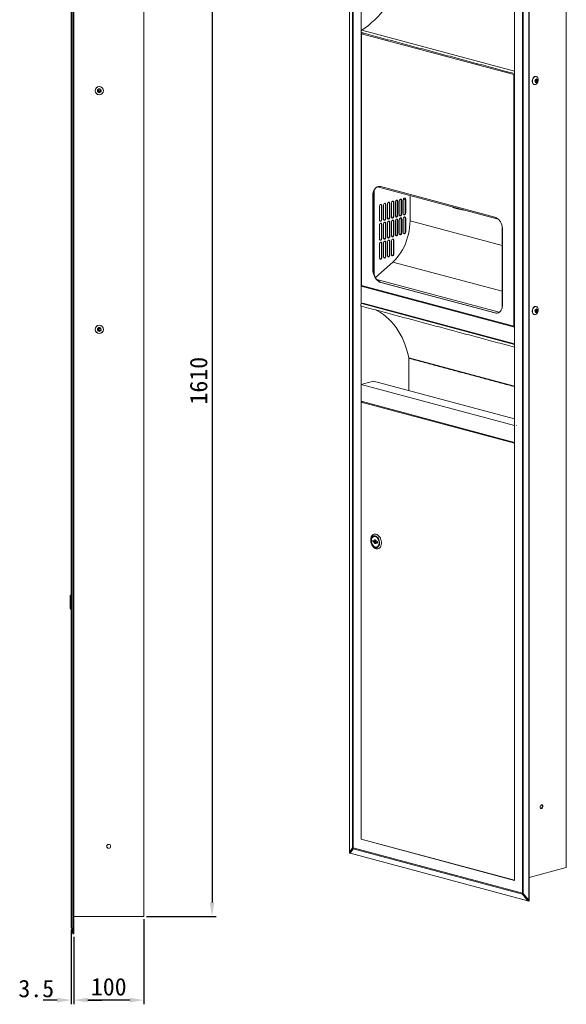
# Model space of a CAD drawing. Extents: x 11528 to 12989, y 4978 to 7132.
# Tile 2 of 3: x 12209 to 12989, y 4978 to 6383. Entities that reach past the tile are written whole.
import ezdxf

# ---------------------------------------------------------------- set-up
doc = ezdxf.new("R2010")
doc.units = 0
doc.header["$LTSCALE"] = 10
doc.header["$MEASUREMENT"] = 0
doc.header["$PDSIZE"] = -1
doc.layers.get('0').update_dxf_attribs({"linetype": 'CONTINUOUS'})
doc.layers.get('DEFPOINTS').update_dxf_attribs({"linetype": 'CONTINUOUS'})
doc.layers.add('DIM', color=4, linetype='CONTINUOUS')
doc.styles.get("Standard").update_dxf_attribs({"font": 'MingLiU.ttf', "height": 25})
doc.dimstyles.get("Standard").update_dxf_attribs({"dimscale": 0.5, "dimtxt": 3, "dimasz": 3, "dimexe": 1, "dimexo": 1, "dimgap": 1, "dimtad": 1, "dimdec": 0, "dimzin": 0, "dimdsep": 46, "dimtxsty": 'Standard', "dimcen": 0, "dimadec": 0, "dimazin": 0, "dimtm": 0.1, "dimtfac": 0.5, "dimtofl": 0, "dimtmove": 0, "dimatfit": 3, "dimfxl": 0, "dimtolj": 1, "dimtzin": 0, "dimarcsym": 0})

# ---------------------------------------------------------------- blocks, each defined once
blk = doc.blocks.new('*D137')
at = {"layer": 'DEFPOINTS', "color": 0}
for p in [(12386.1, 5103.1), (12286.1, 5078.1), (12286.1, 4983.6)]:
    blk.add_point(p, dxfattribs=at)
at = {"layer": 'DIM', "color": 0, "lineweight": -2}
for p, q in [((12386.1, 5099.1), (12386.1, 4977.6)), ((12286.1, 5074.1), (12286.1, 4977.6)), ((12366.1, 4983.6), (12306.1, 4983.6))]:
    blk.add_line(p, q, dxfattribs=at)
at = {"layer": 'DIM', "color": 0}
for points in [[(12306.1, 4986.9), (12306.1, 4980.3), (12286.1, 4983.6)], [(12366.1, 4986.9), (12366.1, 4980.3), (12386.1, 4983.6)]]:
    blk.add_solid(points, dxfattribs=at)
at = {"layer": 'DIM', "color": 0, "insert": (12336.1, 5002.5), "char_height": 25, "attachment_point": 5}
blk.add_mtext('\\A1;100', dxfattribs=at)
blk = doc.blocks.new('*D138')
at = {"layer": 'DEFPOINTS', "color": 0}
for p in [(12282.6, 5088.2), (12286.1, 5078.1), (12282.6, 4983.6)]:
    blk.add_point(p, dxfattribs=at)
at = {"layer": 'DIM', "color": 0, "lineweight": -2}
for p, q in [((12282.6, 5084.2), (12282.6, 4977.6)), ((12286.1, 5074.1), (12286.1, 4977.6)), ((12262.6, 4983.6), (12242.6, 4983.6)), ((12306.1, 4983.6), (12326.1, 4983.6))]:
    blk.add_line(p, q, dxfattribs=at)
at = {"layer": 'DIM', "color": 0}
for points in [[(12262.6, 4986.9), (12262.6, 4980.3), (12282.6, 4983.6)], [(12306.1, 4986.9), (12306.1, 4980.3), (12286.1, 4983.6)]]:
    blk.add_solid(points, dxfattribs=at)
at = {"layer": 'DIM', "color": 0, "insert": (12232.6, 5000), "char_height": 25, "attachment_point": 5}
blk.add_mtext('\\A1;3.5', dxfattribs=at)
blk = doc.blocks.new('*D139')
at = {"layer": 'DEFPOINTS', "color": 0}
for p in [(12386.1, 6713.1), (12386.1, 5103.1), (12483.6, 5103.1)]:
    blk.add_point(p, dxfattribs=at)
at = {"layer": 'DIM', "color": 0, "lineweight": -2}
for p, q in [((12390.1, 6713.1), (12489.6, 6713.1)), ((12483.6, 6693.1), (12483.6, 5123.1)), ((12390.1, 5103.1), (12489.6, 5103.1))]:
    blk.add_line(p, q, dxfattribs=at)
at = {"layer": 'DIM', "color": 0}
for points in [[(12480.2, 6693.1), (12486.9, 6693.1), (12483.6, 6713.1)], [(12480.2, 5123.1), (12486.9, 5123.1), (12483.6, 5103.1)]]:
    blk.add_solid(points, dxfattribs=at)
at = {"layer": 'DIM', "color": 0, "insert": (12464.5, 5867.8), "char_height": 25, "attachment_point": 5, "rotation": 90}
blk.add_mtext('\\A1;1610', dxfattribs=at)

msp = doc.modelspace()

# ---------------------------------------------------------------- linework, layer by layer
at = {"color": 7, "linetype": 'Continuous', "lineweight": 15}
for p, q in [((12679.617, 5195.009), (12679.617, 6791.333)), ((12684.052, 5201.205), (12684.052, 6781.021)), ((12685.006, 6780.689), (12685.006, 5200.872)), ((12696.234, 6762.381), (12696.234, 5976.959)), ((12285.056, 6736.572), (12285.056, 5079.678)), ((12286.056, 5078.125), (12286.056, 6738.125)), ((12282.556, 5088.245), (12282.556, 6728.005)), ((12282.761, 6728.005), (12282.761, 5088.245)), ((12935.59, 6722.755), (12935.59, 5126.431)), ((12936.297, 5125.125), (12936.297, 6724.441)), ((12989.33, 6724.035), (12989.33, 5172.891)), ((12386.056, 6713.125), (12386.056, 5103.125)), ((12926.666, 5136.129), (12926.666, 6715.945)), ((12927.909, 6715.69), (12927.909, 5135.873)), ((12915.438, 5154.437), (12915.438, 6703.654)), ((12697.281, 6368.354), (12915.438, 6309.908)), ((12700.248, 6363.825), (12697.118, 6362.986)), ((12914.554, 6304.733), (12697.118, 6362.986)), ((12697.118, 6362.986), (12697.118, 6003.815)), ((12915.438, 6304.97), (12914.554, 6304.733)), ((12914.554, 5945.561), (12914.554, 6304.733)), ((12915.119, 6304.114), (12915.438, 6304.199)), ((12915.119, 6302.751), (12915.119, 6304.114)), ((12915.438, 6302.403), (12915.119, 6302.751)), ((12946.229, 6298.605), (12947.389, 6298.091)), ((12947.389, 6298.091), (12947.432, 6296.731)), ((12947.389, 6298.091), (12948.12, 6297.896)), ((12947.056, 6294.86), (12945.753, 6293.382)), ((12947.476, 6295.336), (12947.253, 6295.083)), ((12947.471, 6295.508), (12947.476, 6295.336)), ((12947.476, 6295.336), (12948.207, 6295.14)), ((12892.202, 6098.3), (12719.612, 6144.538)), ((12887.153, 6101.272), (12724.519, 6144.844)), ((12713.771, 6132.612), (12713.205, 6132.46)), ((12713.205, 6132.46), (12713.205, 6026.481)), ((12713.771, 6132.612), (12713.771, 6026.633)), ((12715.185, 6018.791), (12715.185, 6139.695)), ((12766.238, 6132.047), (12766.238, 6096.198)), ((12722.61, 6097.335), (12722.61, 6116.604)), ((12725.438, 6117.741), (12726.145, 6117.552)), ((12725.438, 6117.741), (12725.438, 6098.472)), ((12726.145, 6117.552), (12726.145, 6098.283)), ((12728.266, 6098.851), (12728.266, 6118.12)), ((12731.095, 6119.256), (12731.802, 6119.067)), ((12731.095, 6119.256), (12731.095, 6099.988)), ((12731.802, 6119.067), (12731.802, 6099.798)), ((12733.923, 6100.367), (12733.923, 6119.635)), ((12736.752, 6120.772), (12737.459, 6120.583)), ((12736.752, 6120.772), (12736.752, 6101.503)), ((12737.459, 6120.583), (12737.459, 6101.314)), ((12739.58, 6101.882), (12739.58, 6121.151)), ((12742.409, 6122.288), (12743.116, 6122.098)), ((12742.409, 6122.288), (12742.409, 6103.019)), ((12743.116, 6122.098), (12743.116, 6102.829)), ((12745.237, 6103.398), (12745.237, 6122.666)), ((12748.065, 6123.803), (12748.773, 6123.614)), ((12748.065, 6123.803), (12748.065, 6104.534)), ((12748.773, 6123.614), (12748.773, 6104.345)), ((12750.894, 6104.913), (12750.894, 6124.182)), ((12753.404, 6126.612), (12753.404, 6125.616)), ((12753.715, 6125.532), (12753.404, 6125.616)), ((12753.722, 6125.319), (12754.429, 6125.129)), ((12753.722, 6125.319), (12753.722, 6106.05)), ((12754.429, 6125.129), (12754.429, 6105.86)), ((12756.551, 6106.429), (12756.551, 6125.698)), ((12756.573, 6126.086), (12759.379, 6126.837)), ((12759.379, 6126.834), (12760.086, 6126.645)), ((12759.379, 6126.834), (12759.379, 6107.565)), ((12760.086, 6126.645), (12760.086, 6107.376)), ((12736.752, 6101.503), (12737.459, 6101.314)), ((12742.409, 6103.019), (12743.116, 6102.829)), ((12748.065, 6104.534), (12748.773, 6104.345)), ((12753.722, 6106.05), (12754.429, 6105.86)), ((12759.379, 6107.565), (12760.086, 6107.376)), ((12836.222, 6112.839), (12843.094, 6111.456)), ((12722.61, 6070.359), (12722.61, 6089.628)), ((12725.438, 6098.472), (12726.145, 6098.283)), ((12725.438, 6090.765), (12726.145, 6090.575)), ((12725.438, 6090.765), (12725.438, 6071.496)), ((12726.145, 6090.575), (12726.145, 6071.306)), ((12728.266, 6071.875), (12728.266, 6091.143)), ((12731.095, 6099.988), (12731.802, 6099.798)), ((12731.095, 6092.28), (12731.802, 6092.091)), ((12731.095, 6092.28), (12731.095, 6073.011)), ((12731.802, 6092.091), (12731.802, 6072.822)), ((12733.923, 6073.39), (12733.923, 6092.659)), ((12736.752, 6093.796), (12737.459, 6093.606)), ((12736.752, 6093.796), (12736.752, 6074.527)), ((12737.459, 6093.606), (12737.459, 6074.337)), ((12739.58, 6074.906), (12739.58, 6094.174)), ((12742.409, 6095.311), (12743.116, 6095.122)), ((12742.409, 6095.311), (12742.409, 6076.042)), ((12743.116, 6095.122), (12743.116, 6075.853)), ((12745.237, 6076.421), (12745.237, 6095.69)), ((12748.065, 6096.827), (12748.773, 6096.637)), ((12748.065, 6096.827), (12748.065, 6077.558)), ((12748.773, 6096.637), (12748.773, 6077.368)), ((12750.894, 6077.937), (12750.894, 6097.206)), ((12753.722, 6098.342), (12754.429, 6098.153)), ((12753.722, 6098.342), (12753.722, 6079.073)), ((12754.429, 6098.153), (12754.429, 6078.884)), ((12756.551, 6079.452), (12756.551, 6098.721)), ((12759.379, 6099.858), (12760.086, 6099.668)), ((12759.379, 6099.858), (12759.379, 6080.589)), ((12760.086, 6099.668), (12760.086, 6080.399)), ((12766.238, 6096.198), (12897.618, 6061)), ((12897.618, 5971.218), (12897.618, 6088.911)), ((12731.095, 6073.011), (12731.802, 6072.822)), ((12736.752, 6074.527), (12737.459, 6074.337)), ((12742.409, 6076.042), (12743.116, 6075.853)), ((12748.065, 6077.558), (12748.773, 6077.368)), ((12753.722, 6079.073), (12754.429, 6078.884)), ((12759.379, 6080.589), (12760.086, 6080.399)), ((12898.467, 5976.847), (12898.467, 6082.826)), ((12722.61, 6043.383), (12722.61, 6062.651)), ((12725.438, 6071.496), (12726.145, 6071.306)), ((12725.438, 6063.788), (12726.145, 6063.599)), ((12725.438, 6063.788), (12725.438, 6044.519)), ((12726.145, 6063.599), (12726.145, 6044.33)), ((12728.266, 6044.898), (12728.266, 6064.167)), ((12731.095, 6065.304), (12731.802, 6065.114)), ((12731.095, 6065.304), (12731.095, 6046.035)), ((12731.802, 6065.114), (12731.802, 6045.845)), ((12733.923, 6046.414), (12733.923, 6065.683)), ((12736.752, 6066.819), (12737.459, 6066.63)), ((12736.752, 6066.819), (12736.752, 6047.55)), ((12737.459, 6066.63), (12737.459, 6047.361)), ((12739.58, 6047.929), (12739.58, 6067.198)), ((12742.409, 6068.335), (12743.116, 6068.145)), ((12742.409, 6068.335), (12742.409, 6049.066)), ((12743.116, 6068.145), (12743.116, 6048.876)), ((12725.438, 6044.519), (12726.145, 6044.33)), ((12731.095, 6046.035), (12731.802, 6045.845)), ((12736.752, 6047.55), (12737.459, 6047.361)), ((12742.409, 6049.066), (12743.116, 6048.876)), ((12741.742, 6037.244), (12717.034, 6014.927)), ((12897.618, 5995.483), (12741.742, 6037.244)), ((12713.771, 6026.633), (12713.205, 6026.481)), ((12698.958, 6003.322), (12696.447, 6002.649)), ((12915.225, 5944.035), (12696.447, 6002.649)), ((12696.447, 5977.372), (12696.447, 6002.649)), ((12697.118, 6003.815), (12914.554, 5945.561)), ((12893.572, 5965.465), (12719.001, 6012.234)), ((12725.084, 6008.187), (12724.519, 6008.035)), ((12724.519, 6008.035), (12887.153, 5964.463)), ((12725.084, 6008.187), (12887.719, 5964.615)), ((12696.234, 5974.733), (12696.234, 5213.163)), ((12697.37, 5978.091), (12698.997, 5978.526)), ((12697.37, 5978.091), (12915.438, 5919.668)), ((12698.997, 5978.413), (12915.438, 5920.426)), ((12887.719, 5964.615), (12887.153, 5964.463)), ((12947.056, 5966.518), (12945.753, 5965.041)), ((12946.229, 5970.264), (12947.389, 5969.75)), ((12947.476, 5966.994), (12947.253, 5966.741)), ((12947.389, 5969.75), (12947.432, 5968.39)), ((12947.389, 5969.75), (12948.12, 5969.554)), ((12947.471, 5967.167), (12947.476, 5966.994)), ((12947.476, 5966.994), (12948.207, 5966.799)), ((12915.438, 5945.798), (12914.554, 5945.561)), ((12915.119, 5947.846), (12915.438, 5948.365)), ((12915.119, 5946.484), (12915.119, 5947.846)), ((12915.119, 5947.365), (12915.438, 5947.45)), ((12915.438, 5946.569), (12915.119, 5946.484)), ((12915.438, 5944.092), (12915.225, 5944.035)), ((12915.225, 5944.035), (12915.225, 5920.483)), ((12764.354, 5853.747), (12764.354, 5900.632)), ((12764.354, 5900.632), (12915.438, 5860.155)), ((12699.982, 5863.415), (12696.447, 5862.468)), ((12915.225, 5803.854), (12696.447, 5862.468)), ((12696.447, 5838.382), (12696.447, 5862.468)), ((12713.912, 5867.26), (12699.77, 5863.472)), ((12699.77, 5863.472), (12699.77, 5863.358)), ((12699.982, 5863.415), (12699.77, 5863.472)), ((12915.438, 5813.27), (12713.912, 5867.26)), ((12696.376, 5837.148), (12698.713, 5837.774)), ((12915.296, 5778.497), (12696.376, 5837.148)), ((12696.376, 5837.148), (12696.376, 5213.318)), ((12696.447, 5838.382), (12915.225, 5779.768)), ((12915.225, 5803.854), (12915.225, 5779.768)), ((12917.988, 5803.761), (12917.775, 5803.704)), ((12915.438, 5779.825), (12915.225, 5779.768)), ((12915.296, 5778.497), (12915.438, 5778.535)), ((12915.296, 5154.667), (12915.296, 5778.497)), ((12714.756, 5639.441), (12713.247, 5639.846)), ((12713.247, 5639.846), (12713.247, 5637.726)), ((12714.449, 5638.048), (12713.247, 5637.726)), ((12713.247, 5637.726), (12714.756, 5637.322)), ((12714.801, 5645.671), (12714.339, 5645.46)), ((12714.449, 5638.048), (12714.449, 5639.524)), ((12714.449, 5638.048), (12719.753, 5636.627)), ((12715.306, 5645.719), (12715.176, 5645.686)), ((12719.753, 5638.103), (12718.243, 5638.507)), ((12718.243, 5636.387), (12719.753, 5635.983)), ((12719.753, 5635.983), (12719.753, 5638.103)), ((12719.238, 5630.521), (12719.368, 5630.559)), ((12280.856, 5560.575), (12280.856, 5543.075)), ((12953.268, 5257.303), (12952.923, 5257.253)), ((12679.617, 5195.009), (12684.052, 5201.205)), ((12685.006, 5200.872), (12926.666, 5136.129)), ((12696.234, 5213.163), (12696.594, 5213.26)), ((12696.234, 5213.163), (12915.438, 5154.437)), ((12696.376, 5213.318), (12915.296, 5154.667)), ((12685.15, 5199.415), (12680.716, 5193.219)), ((12934.492, 5125.229), (12680.716, 5193.219)), ((12926.811, 5134.671), (12685.15, 5199.415)), ((12989.33, 5172.891), (12936.297, 5158.683)), ((12915.296, 5154.667), (12915.438, 5154.705)), ((12934.492, 5125.229), (12926.811, 5134.671)), ((12927.909, 5135.873), (12935.59, 5126.431)), ((12935.664, 5124.955), (12936.297, 5125.125)), ((12386.056, 5103.125), (12286.056, 5103.125)), ((12282.761, 5088.245), (12282.556, 5088.245)), ((12282.761, 5088.245), (12285.056, 5079.678)), ((12285.056, 5078.125), (12282.761, 5086.693)), ((12285.161, 5078.125), (12285.056, 5078.125)), ((12285.161, 5078.125), (12286.056, 5078.125))]:
    msp.add_line(p, q, dxfattribs=at)
at = {"color": 7, "linetype": 'Continuous', "lineweight": 15, "flags": 128}
for points in [[(12764.632, 6478.015), (12763.206, 6471.13), (12761.532, 6464.29), (12759.616, 6457.512), (12757.463, 6450.815), (12755.079, 6444.218), (12752.469, 6437.738), (12749.642, 6431.393), (12746.605, 6425.2), (12743.366, 6419.176), (12739.934, 6413.338), (12736.318, 6407.701), (12732.529, 6402.281), (12728.576, 6397.093), (12724.471, 6392.15), (12720.223, 6387.466), (12715.846, 6383.055), (12711.351, 6378.926), (12706.75, 6375.094), (12702.056, 6371.566), (12697.281, 6368.354)], [(12697.131, 6364.66), (12696.716, 6364.893), (12696.402, 6365.349), (12696.247, 6365.964), (12696.271, 6366.659), (12696.472, 6367.346), (12696.824, 6367.936), (12697.281, 6368.354)], [(12943.263, 6290.57), (12942.932, 6290.681), (12942.046, 6291.245), (12941.334, 6292.13), (12940.841, 6293.281), (12940.597, 6294.627), (12940.618, 6296.081), (12940.903, 6297.553), (12941.435, 6298.951), (12942.178, 6300.186), (12943.087, 6301.182), (12944.105, 6301.874), (12945.168, 6302.221), (12946.208, 6302.199), (12946.369, 6302.161)], [(12947.515, 6301.502), (12947.354, 6301.612), (12946.424, 6301.99), (12945.409, 6302.011), (12944.372, 6301.673), (12943.379, 6300.998), (12942.492, 6300.027), (12941.766, 6298.821), (12941.248, 6297.458), (12940.97, 6296.021), (12940.949, 6294.602), (12941.187, 6293.29), (12941.668, 6292.166), (12942.363, 6291.302), (12943.228, 6290.753), (12944.208, 6290.551), (12945.242, 6290.711), (12945.242, 6290.711)], [(12945.338, 6294.911), (12945.059, 6295.074), (12944.852, 6295.404), (12944.769, 6295.845), (12944.823, 6296.331), (12945.005, 6296.788), (12945.288, 6297.146), (12945.628, 6297.35), (12945.974, 6297.37), (12945.995, 6297.365)], [(12945.242, 6290.711), (12946.265, 6291.222), (12947.213, 6292.052), (12948.025, 6293.149), (12948.652, 6294.443), (12949.053, 6295.855), (12949.204, 6297.294), (12949.095, 6298.671), (12948.732, 6299.898), (12948.14, 6300.9), (12947.515, 6301.502)], [(12946.715, 6294.655), (12947.055, 6294.859), (12947.338, 6295.217), (12947.52, 6295.674), (12947.574, 6296.16), (12947.491, 6296.601), (12947.284, 6296.931), (12946.985, 6297.099), (12946.638, 6297.079), (12946.298, 6296.875), (12946.015, 6296.517), (12945.833, 6296.061), (12945.779, 6295.575), (12945.862, 6295.133), (12946.069, 6294.803), (12946.369, 6294.635), (12946.715, 6294.655)], [(12946.369, 6302.161), (12947.161, 6301.811), (12947.856, 6301.212)], [(12944.997, 6290.639), (12943.937, 6290.475), (12943.263, 6290.57)], [(12724.519, 6144.844), (12722.749, 6145.128), (12721.023, 6145.026), (12719.382, 6144.54), (12717.869, 6143.682), (12716.519, 6142.472), (12715.366, 6140.942), (12714.438, 6139.128), (12713.759, 6137.075), (12713.344, 6134.834), (12713.205, 6132.46)], [(12720.663, 6144.954), (12719.948, 6144.691), (12718.434, 6143.833), (12717.084, 6142.624), (12715.931, 6141.093), (12715.004, 6139.279), (12714.324, 6137.227), (12713.91, 6134.986), (12713.771, 6132.612)], [(12756.551, 6125.698), (12756.685, 6126.655), (12757.068, 6127.539), (12757.642, 6128.215), (12758.318, 6128.58), (12758.995, 6128.578), (12759.568, 6128.209), (12759.952, 6127.53), (12760.086, 6126.645)], [(12722.61, 6116.604), (12722.744, 6117.562), (12723.127, 6118.446), (12723.701, 6119.122), (12724.377, 6119.487), (12725.054, 6119.484), (12725.627, 6119.116), (12726.011, 6118.437), (12726.145, 6117.552)], [(12728.266, 6118.12), (12728.401, 6119.078), (12728.784, 6119.962), (12729.358, 6120.637), (12730.034, 6121.002), (12730.711, 6121), (12731.284, 6120.631), (12731.667, 6119.953), (12731.802, 6119.067)], [(12733.923, 6119.635), (12734.058, 6120.593), (12734.441, 6121.477), (12735.015, 6122.153), (12735.691, 6122.518), (12736.368, 6122.515), (12736.941, 6122.147), (12737.324, 6121.468), (12737.459, 6120.583)], [(12739.58, 6121.151), (12739.715, 6122.109), (12740.098, 6122.993), (12740.671, 6123.669), (12741.348, 6124.033), (12742.024, 6124.031), (12742.598, 6123.663), (12742.981, 6122.984), (12743.116, 6122.098)], [(12745.237, 6122.666), (12745.372, 6123.624), (12745.755, 6124.508), (12746.328, 6125.184), (12747.005, 6125.549), (12747.681, 6125.547), (12748.255, 6125.178), (12748.638, 6124.499), (12748.773, 6123.614)], [(12750.894, 6124.182), (12751.028, 6125.14), (12751.412, 6126.024), (12751.985, 6126.7), (12752.662, 6127.064), (12753.338, 6127.062), (12753.912, 6126.694), (12754.295, 6126.015), (12754.429, 6125.129)], [(12737.459, 6101.314), (12737.324, 6100.356), (12736.941, 6099.472), (12736.368, 6098.796), (12735.691, 6098.432), (12735.015, 6098.434), (12734.441, 6098.802), (12734.058, 6099.481), (12733.923, 6100.367)], [(12736.752, 6101.503), (12736.617, 6100.545), (12736.234, 6099.661), (12735.66, 6098.986), (12734.984, 6098.621), (12734.706, 6098.576)], [(12743.116, 6102.829), (12742.981, 6101.871), (12742.598, 6100.987), (12742.024, 6100.312), (12741.348, 6099.947), (12740.671, 6099.949), (12740.098, 6100.318), (12739.715, 6100.996), (12739.58, 6101.882)], [(12742.409, 6103.019), (12742.274, 6102.061), (12741.891, 6101.177), (12741.317, 6100.501), (12740.641, 6100.136), (12740.362, 6100.092)], [(12748.773, 6104.345), (12748.638, 6103.387), (12748.255, 6102.503), (12747.681, 6101.827), (12747.005, 6101.463), (12746.328, 6101.465), (12745.755, 6101.833), (12745.372, 6102.512), (12745.237, 6103.398)], [(12748.065, 6104.534), (12747.931, 6103.576), (12747.548, 6102.692), (12746.974, 6102.017), (12746.298, 6101.652), (12746.019, 6101.608)], [(12754.429, 6105.86), (12754.295, 6104.903), (12753.912, 6104.018), (12753.338, 6103.343), (12752.662, 6102.978), (12751.985, 6102.98), (12751.412, 6103.349), (12751.028, 6104.027), (12750.894, 6104.913)], [(12753.722, 6106.05), (12753.588, 6105.092), (12753.204, 6104.208), (12752.631, 6103.532), (12751.954, 6103.168), (12751.676, 6103.123)], [(12760.086, 6107.376), (12759.952, 6106.418), (12759.568, 6105.534), (12758.995, 6104.858), (12758.318, 6104.494), (12757.642, 6104.496), (12757.068, 6104.864), (12756.685, 6105.543), (12756.551, 6106.429)], [(12756.551, 6098.721), (12756.685, 6099.679), (12757.068, 6100.563), (12757.642, 6101.239), (12758.318, 6101.603), (12758.995, 6101.601), (12759.568, 6101.233), (12759.952, 6100.554), (12760.086, 6099.668)], [(12759.379, 6107.565), (12759.245, 6106.608), (12758.861, 6105.723), (12758.288, 6105.048), (12757.611, 6104.683), (12757.333, 6104.639)], [(12898.467, 6082.826), (12898.328, 6085.275), (12897.913, 6087.738), (12897.234, 6090.155), (12896.306, 6092.466), (12895.153, 6094.614), (12893.803, 6096.547), (12892.29, 6098.216), (12890.649, 6099.581), (12888.923, 6100.608), (12887.153, 6101.272)], [(12726.145, 6098.283), (12726.011, 6097.325), (12725.627, 6096.441), (12725.054, 6095.765), (12724.377, 6095.4), (12723.701, 6095.403), (12723.127, 6095.771), (12722.744, 6096.45), (12722.61, 6097.335)], [(12722.61, 6089.628), (12722.744, 6090.586), (12723.127, 6091.47), (12723.701, 6092.146), (12724.377, 6092.51), (12725.054, 6092.508), (12725.627, 6092.14), (12726.011, 6091.461), (12726.145, 6090.575)], [(12725.438, 6098.472), (12725.303, 6097.514), (12724.92, 6096.63), (12724.347, 6095.954), (12723.67, 6095.59), (12723.392, 6095.545)], [(12731.802, 6099.798), (12731.667, 6098.84), (12731.284, 6097.956), (12730.711, 6097.281), (12730.034, 6096.916), (12729.358, 6096.918), (12728.784, 6097.287), (12728.401, 6097.965), (12728.266, 6098.851)], [(12728.266, 6091.143), (12728.401, 6092.101), (12728.784, 6092.985), (12729.358, 6093.661), (12730.034, 6094.026), (12730.711, 6094.024), (12731.284, 6093.655), (12731.667, 6092.976), (12731.802, 6092.091)], [(12731.095, 6099.988), (12730.96, 6099.03), (12730.577, 6098.146), (12730.004, 6097.47), (12729.327, 6097.105), (12729.049, 6097.061)], [(12733.923, 6092.659), (12734.058, 6093.617), (12734.441, 6094.501), (12735.015, 6095.177), (12735.691, 6095.541), (12736.368, 6095.539), (12736.941, 6095.171), (12737.324, 6094.492), (12737.459, 6093.606)], [(12739.58, 6094.174), (12739.715, 6095.132), (12740.098, 6096.016), (12740.671, 6096.692), (12741.348, 6097.057), (12742.024, 6097.055), (12742.598, 6096.686), (12742.981, 6096.007), (12743.116, 6095.122)], [(12741.742, 6037.244), (12744.795, 6040.212), (12747.711, 6043.472), (12750.47, 6047.004), (12753.054, 6050.784), (12755.447, 6054.787), (12757.631, 6058.988), (12759.594, 6063.358), (12761.321, 6067.869), (12762.803, 6072.492), (12764.029, 6077.195), (12764.991, 6081.949), (12765.682, 6086.721), (12766.099, 6091.481), (12766.238, 6096.198)], [(12745.237, 6095.69), (12745.372, 6096.648), (12745.755, 6097.532), (12746.328, 6098.208), (12747.005, 6098.572), (12747.681, 6098.57), (12748.255, 6098.202), (12748.638, 6097.523), (12748.773, 6096.637)], [(12750.894, 6097.206), (12751.028, 6098.163), (12751.412, 6099.047), (12751.985, 6099.723), (12752.662, 6100.088), (12753.338, 6100.086), (12753.912, 6099.717), (12754.295, 6099.038), (12754.429, 6098.153)], [(12731.802, 6072.822), (12731.667, 6071.864), (12731.284, 6070.98), (12730.711, 6070.304), (12730.034, 6069.94), (12729.358, 6069.942), (12728.784, 6070.31), (12728.401, 6070.989), (12728.266, 6071.875)], [(12731.095, 6073.011), (12730.96, 6072.053), (12730.577, 6071.169), (12730.004, 6070.494), (12729.327, 6070.129), (12729.049, 6070.084)], [(12737.459, 6074.337), (12737.324, 6073.38), (12736.941, 6072.495), (12736.368, 6071.82), (12735.691, 6071.455), (12735.015, 6071.457), (12734.441, 6071.826), (12734.058, 6072.504), (12733.923, 6073.39)], [(12736.752, 6074.527), (12736.617, 6073.569), (12736.234, 6072.685), (12735.66, 6072.009), (12734.984, 6071.645), (12734.706, 6071.6)], [(12743.116, 6075.853), (12742.981, 6074.895), (12742.598, 6074.011), (12742.024, 6073.335), (12741.348, 6072.971), (12740.671, 6072.973), (12740.098, 6073.341), (12739.715, 6074.02), (12739.58, 6074.906)], [(12742.409, 6076.042), (12742.274, 6075.084), (12741.891, 6074.2), (12741.317, 6073.525), (12740.641, 6073.16), (12740.362, 6073.116)], [(12748.773, 6077.368), (12748.638, 6076.411), (12748.255, 6075.526), (12747.681, 6074.851), (12747.005, 6074.486), (12746.328, 6074.488), (12745.755, 6074.857), (12745.372, 6075.535), (12745.237, 6076.421)], [(12748.065, 6077.558), (12747.931, 6076.6), (12747.548, 6075.716), (12746.974, 6075.04), (12746.298, 6074.676), (12746.019, 6074.631)], [(12754.429, 6078.884), (12754.295, 6077.926), (12753.912, 6077.042), (12753.338, 6076.366), (12752.662, 6076.002), (12751.985, 6076.004), (12751.412, 6076.372), (12751.028, 6077.051), (12750.894, 6077.937)], [(12753.722, 6079.073), (12753.588, 6078.116), (12753.204, 6077.231), (12752.631, 6076.556), (12751.954, 6076.191), (12751.676, 6076.147)], [(12760.086, 6080.399), (12759.952, 6079.442), (12759.568, 6078.558), (12758.995, 6077.882), (12758.318, 6077.517), (12757.642, 6077.519), (12757.068, 6077.888), (12756.685, 6078.567), (12756.551, 6079.452)], [(12759.379, 6080.589), (12759.245, 6079.631), (12758.861, 6078.747), (12758.288, 6078.071), (12757.611, 6077.707), (12757.333, 6077.662)], [(12726.145, 6071.306), (12726.011, 6070.348), (12725.627, 6069.464), (12725.054, 6068.789), (12724.377, 6068.424), (12723.701, 6068.426), (12723.127, 6068.795), (12722.744, 6069.473), (12722.61, 6070.359)], [(12722.61, 6062.651), (12722.744, 6063.609), (12723.127, 6064.493), (12723.701, 6065.169), (12724.377, 6065.534), (12725.054, 6065.532), (12725.627, 6065.163), (12726.011, 6064.484), (12726.145, 6063.599)], [(12725.438, 6071.496), (12725.303, 6070.538), (12724.92, 6069.654), (12724.347, 6068.978), (12723.67, 6068.613), (12723.392, 6068.569)], [(12728.266, 6064.167), (12728.401, 6065.125), (12728.784, 6066.009), (12729.358, 6066.685), (12730.034, 6067.049), (12730.711, 6067.047), (12731.284, 6066.679), (12731.667, 6066), (12731.802, 6065.114)], [(12733.923, 6065.683), (12734.058, 6066.64), (12734.441, 6067.524), (12735.015, 6068.2), (12735.691, 6068.565), (12736.368, 6068.563), (12736.941, 6068.194), (12737.324, 6067.515), (12737.459, 6066.63)], [(12739.58, 6067.198), (12739.715, 6068.156), (12740.098, 6069.04), (12740.671, 6069.716), (12741.348, 6070.08), (12742.024, 6070.078), (12742.598, 6069.71), (12742.981, 6069.031), (12743.116, 6068.145)], [(12726.145, 6044.33), (12726.011, 6043.372), (12725.627, 6042.488), (12725.054, 6041.812), (12724.377, 6041.448), (12723.701, 6041.45), (12723.127, 6041.818), (12722.744, 6042.497), (12722.61, 6043.383)], [(12725.438, 6044.519), (12725.303, 6043.561), (12724.92, 6042.677), (12724.347, 6042.002), (12723.67, 6041.637), (12723.392, 6041.592)], [(12731.802, 6045.845), (12731.667, 6044.888), (12731.284, 6044.003), (12730.711, 6043.328), (12730.034, 6042.963), (12729.358, 6042.965), (12728.784, 6043.334), (12728.401, 6044.012), (12728.266, 6044.898)], [(12731.095, 6046.035), (12730.96, 6045.077), (12730.577, 6044.193), (12730.004, 6043.517), (12729.327, 6043.153), (12729.049, 6043.108)], [(12737.459, 6047.361), (12737.324, 6046.403), (12736.941, 6045.519), (12736.368, 6044.843), (12735.691, 6044.479), (12735.015, 6044.481), (12734.441, 6044.849), (12734.058, 6045.528), (12733.923, 6046.414)], [(12736.752, 6047.55), (12736.617, 6046.593), (12736.234, 6045.708), (12735.66, 6045.033), (12734.984, 6044.668), (12734.706, 6044.624)], [(12743.116, 6048.876), (12742.981, 6047.919), (12742.598, 6047.035), (12742.024, 6046.359), (12741.348, 6045.994), (12740.671, 6045.996), (12740.098, 6046.365), (12739.715, 6047.044), (12739.58, 6047.929)], [(12742.409, 6049.066), (12742.274, 6048.108), (12741.891, 6047.224), (12741.317, 6046.548), (12740.641, 6046.184), (12740.362, 6046.139)], [(12713.205, 6026.481), (12713.344, 6024.032), (12713.759, 6021.569), (12714.438, 6019.152), (12715.366, 6016.842), (12716.519, 6014.693), (12717.869, 6012.761), (12719.382, 6011.091), (12721.023, 6009.726), (12722.749, 6008.699), (12724.519, 6008.035)], [(12713.771, 6026.633), (12713.91, 6024.184), (12714.324, 6021.721), (12715.004, 6019.304), (12715.931, 6016.993), (12717.084, 6014.845), (12718.434, 6012.912), (12719.948, 6011.243), (12721.588, 6009.878), (12723.315, 6008.85), (12725.084, 6008.187)], [(12696.853, 5974.232), (12696.546, 5974.377), (12696.194, 5974.779), (12695.993, 5975.358), (12695.968, 5976.04), (12696.123, 5976.738), (12696.438, 5977.363), (12696.872, 5977.834), (12697.37, 5978.091)], [(12887.153, 5964.463), (12888.923, 5964.179), (12890.649, 5964.281), (12892.29, 5964.767), (12893.803, 5965.626), (12895.153, 5966.835), (12896.306, 5968.366), (12897.234, 5970.179), (12897.913, 5972.232), (12898.328, 5974.473), (12898.467, 5976.847)], [(12943.263, 5962.228), (12942.932, 5962.34), (12942.046, 5962.903), (12941.334, 5963.788), (12940.841, 5964.94), (12940.597, 5966.285), (12940.618, 5967.739), (12940.903, 5969.212), (12941.435, 5970.609), (12942.178, 5971.845), (12943.087, 5972.84), (12944.105, 5973.533), (12945.168, 5973.879), (12946.208, 5973.858), (12946.369, 5973.82)], [(12947.515, 5973.16), (12947.354, 5973.27), (12946.424, 5973.649), (12945.409, 5973.67), (12944.372, 5973.332), (12943.379, 5972.656), (12942.492, 5971.685), (12941.766, 5970.48), (12941.248, 5969.116), (12940.97, 5967.679), (12940.949, 5966.26), (12941.187, 5964.948), (12941.668, 5963.824), (12942.363, 5962.961), (12943.228, 5962.411), (12944.208, 5962.21), (12945.242, 5962.37), (12945.242, 5962.37)], [(12946.369, 5973.82), (12947.161, 5973.47), (12947.856, 5972.871)], [(12764.354, 5900.632), (12762.927, 5906.752), (12761.254, 5912.696), (12759.338, 5918.447), (12757.185, 5923.99), (12754.8, 5929.31), (12752.191, 5934.392), (12749.364, 5939.222), (12746.327, 5943.787), (12743.088, 5948.075), (12739.656, 5952.075), (12736.04, 5955.774), (12732.251, 5959.164), (12728.298, 5962.234), (12724.192, 5964.977), (12719.945, 5967.385), (12716.923, 5968.855)], [(12944.997, 5962.297), (12943.937, 5962.133), (12943.263, 5962.228)], [(12945.338, 5966.569), (12945.059, 5966.732), (12944.852, 5967.062), (12944.769, 5967.504), (12944.823, 5967.99), (12945.005, 5968.446), (12945.288, 5968.804), (12945.628, 5969.008), (12945.974, 5969.028), (12945.995, 5969.023)], [(12945.242, 5962.37), (12946.265, 5962.88), (12947.213, 5963.71), (12948.025, 5964.807), (12948.652, 5966.102), (12949.053, 5967.513), (12949.204, 5968.952), (12949.095, 5970.329), (12948.732, 5971.557), (12948.14, 5972.558), (12947.515, 5973.16)], [(12946.715, 5966.313), (12947.055, 5966.518), (12947.338, 5966.875), (12947.52, 5967.332), (12947.574, 5967.818), (12947.491, 5968.26), (12947.284, 5968.59), (12946.985, 5968.757), (12946.638, 5968.738), (12946.298, 5968.534), (12946.015, 5968.176), (12945.833, 5967.719), (12945.779, 5967.233), (12945.862, 5966.791), (12946.069, 5966.462), (12946.369, 5966.294), (12946.715, 5966.313)], [(12717.702, 5648.69), (12719.112, 5648.134), (12720.473, 5647.241), (12721.741, 5646.042), (12722.871, 5644.577), (12723.824, 5642.896), (12724.57, 5641.056), (12725.081, 5639.12), (12725.341, 5637.154), (12725.341, 5635.225), (12725.081, 5633.399), (12724.57, 5631.737), (12723.824, 5630.297), (12722.871, 5629.127), (12721.741, 5628.267), (12720.473, 5627.746), (12719.112, 5627.583), (12717.702, 5627.783), (12716.292, 5628.339), (12714.93, 5629.231), (12713.663, 5630.431), (12712.533, 5631.896), (12711.579, 5633.577), (12710.834, 5635.417), (12710.323, 5637.353), (12710.063, 5639.319), (12710.063, 5641.248), (12710.323, 5643.074), (12710.834, 5644.736), (12711.579, 5646.176), (12712.533, 5647.346), (12713.663, 5648.206), (12714.93, 5648.726), (12716.292, 5648.889), (12717.702, 5648.69)], [(12716.5, 5646.345), (12717.745, 5645.838), (12718.94, 5645.008), (12720.034, 5643.887), (12720.984, 5642.521), (12721.751, 5640.967), (12722.302, 5639.288), (12722.616, 5637.553), (12722.679, 5635.832), (12722.49, 5634.197), (12722.055, 5632.714), (12721.393, 5631.444), (12720.53, 5630.438), (12719.503, 5629.739), (12718.352, 5629.375), (12717.126, 5629.36), (12715.874, 5629.695), (12714.648, 5630.367), (12713.497, 5631.348), (12712.47, 5632.598), (12711.607, 5634.065), (12710.945, 5635.69), (12710.51, 5637.406), (12710.321, 5639.143), (12710.384, 5640.83), (12710.698, 5642.397), (12711.249, 5643.78), (12712.015, 5644.924), (12712.965, 5645.781), (12714.06, 5646.315), (12715.254, 5646.506), (12716.5, 5646.345)], [(12722.121, 5636.408), (12721.99, 5638.09), (12721.602, 5639.764), (12720.975, 5641.351), (12720.139, 5642.777), (12719.133, 5643.976), (12718.004, 5644.892), (12716.804, 5645.481), (12715.59, 5645.717), (12714.419, 5645.587), (12713.345, 5645.099), (12712.419, 5644.275), (12711.683, 5643.154), (12711.173, 5641.787), (12710.911, 5640.24), (12710.911, 5638.584), (12711.173, 5636.896), (12711.683, 5635.256), (12712.419, 5633.74), (12713.345, 5632.42), (12714.419, 5631.357), (12715.59, 5630.6), (12716.804, 5630.185), (12718.004, 5630.131), (12719.133, 5630.442), (12720.139, 5631.102), (12720.975, 5632.08), (12721.602, 5633.332), (12721.99, 5634.797), (12722.121, 5636.408)], [(12722.051, 5636.427), (12721.921, 5638.088), (12721.538, 5639.74), (12720.919, 5641.308), (12720.093, 5642.716), (12719.1, 5643.9), (12717.985, 5644.804), (12716.8, 5645.386), (12715.602, 5645.618), (12714.445, 5645.491), (12713.385, 5645.009), (12712.47, 5644.195), (12711.744, 5643.088), (12711.24, 5641.739), (12710.982, 5640.21), (12710.982, 5638.575), (12711.24, 5636.909), (12711.744, 5635.29), (12712.47, 5633.793), (12713.385, 5632.489), (12714.445, 5631.439), (12715.602, 5630.692), (12716.8, 5630.282), (12717.985, 5630.229), (12719.1, 5630.536), (12720.093, 5631.187), (12720.919, 5632.154), (12721.538, 5633.389), (12721.921, 5634.836), (12722.051, 5636.427)], [(12714.756, 5639.441), (12715.049, 5639.994), (12715.461, 5640.375), (12715.958, 5640.554), (12716.5, 5640.516), (12717.042, 5640.264), (12717.539, 5639.818), (12717.951, 5639.216), (12718.243, 5638.507)], [(12718.243, 5636.387), (12717.951, 5635.835), (12717.539, 5635.454), (12717.042, 5635.275), (12716.5, 5635.313), (12715.958, 5635.565), (12715.461, 5636.011), (12715.049, 5636.613), (12714.756, 5637.322)], [(12718.4, 5630.299), (12718.711, 5630.321), (12718.906, 5630.347)], [(12953.975, 5262.413), (12953.272, 5262.045), (12952.665, 5261.37), (12952.234, 5260.478), (12952.039, 5259.489), (12952.105, 5258.537), (12952.423, 5257.751), (12952.951, 5257.236), (12953.618, 5257.063), (12954.332, 5257.254), (12954.999, 5257.785), (12955.527, 5258.582), (12955.845, 5259.539), (12955.911, 5260.526), (12955.716, 5261.41), (12955.285, 5262.072), (12954.677, 5262.422), (12953.975, 5262.413)]]:
    msp.add_lwpolyline(points, dxfattribs=at)
at = {"color": 7, "linetype": 'Continuous', "lineweight": 15}
for centre, radius in [((12322.556, 6281.822), 6), ((12322.556, 6281.822), 5.854), ((12322.556, 6281.822), 1.27), ((12322.556, 5941.022), 6), ((12322.556, 5941.022), 5.854), ((12322.556, 5941.022), 1.27), ((12336.056, 5203.125), 2.75)]:
    msp.add_circle(centre, radius, dxfattribs=at)
for centre, radius, start, end in [((12757.371, 6127.022), 2.017, 354.648324, 52.568107), ((12723.429, 6117.929), 2.017, 354.648125, 52.568267), ((12729.086, 6119.445), 2.017, 354.648136, 52.568295), ((12734.743, 6120.96), 2.017, 354.648114, 52.568238), ((12740.4, 6122.476), 2.017, 354.648324, 52.568107), ((12746.057, 6123.991), 2.017, 354.648105, 52.568168), ((12751.714, 6125.507), 2.017, 354.648122, 52.568309), ((12827.954, 6115.754), 0.681, 185.06127, 248.787379), ((12751.714, 6098.53), 2.017, 354.648122, 52.568309), ((12757.371, 6100.046), 2.017, 354.648324, 52.568107), ((12836.431, 6113.478), 0.672, 184.86732, 251.888333), ((12723.429, 6090.953), 2.017, 354.648125, 52.568267), ((12729.086, 6092.468), 2.017, 354.648136, 52.568295), ((12734.743, 6093.984), 2.017, 354.648114, 52.568238), ((12740.4, 6095.499), 2.017, 354.648324, 52.568107), ((12746.057, 6097.015), 2.017, 354.648105, 52.568168), ((12723.429, 6063.976), 2.017, 354.648125, 52.568267), ((12729.086, 6065.492), 2.017, 354.648136, 52.568295), ((12734.743, 6067.007), 2.017, 354.648114, 52.568238), ((12740.4, 6068.523), 2.017, 354.648324, 52.568107), ((12889.866, 5972.233), 7.915, 254.259194, 282.471091), ((12765.614, 5900.767), 1.267, 186.145181, 250.999121), ((12952.106, 5260.227), 3.146, 291.674171, 45.289476), ((12686.487, 5206.647), 5.961, 245.894249, 255.612578), ((12690.204, 5203.746), 6.656, 202.444599, 220.599899), ((12692.19, 5200.849), 7.184, 179.814461, 191.515092), ((12929.666, 5147.572), 11.83, 255.309615, 261.456884), ((12933.851, 5136.105), 7.184, 179.814461, 191.515092), ((12938.434, 5125.155), 15.022, 134.479859, 140.692434), ((12288.556, 5088.245), 6, 180, 195), ((12285.742, 5087.469), 3.081, 165.400951, 194.599049)]:
    msp.add_arc(centre, radius, start, end, dxfattribs=at)
for centre, major_axis, ratio, start_param, end_param in [((12684.01, 5194.69), (-0.248, 8.042), 0.54528253, 1.51424555, 1.69829559), ((12684.01, 5194.69), (6.753, -0.729), 0.30094664, 4.05148917, 4.23553921), ((12939.982, 5126.112), (8.057, -0.582), 0.21271983, 3.97818412, 4.16223417), ((12939.982, 5126.112), (-0.248, 8.042), 0.54528253, 1.51424555, 1.69829559), ((12291.268, 5078.125), (2.235, -8.342), 0.69474659, 4.3442889, 4.52833894)]:
    msp.add_ellipse(centre, major_axis=major_axis, ratio=ratio, start_param=start_param, end_param=end_param, dxfattribs=at)
for points, degree in [([(12697.131, 6364.66), (12915.438, 6306.173)], 1), ([(12946.31, 6298.697), (12944.587, 6296.744)], 1), ([(12946.369, 6302.161), (12945.982, 6302.265)], 1), ([(12947.005, 6297.094), (12945.995, 6297.365)], 1), ([(12948.12, 6297.896), (12946.31, 6298.697)], 1), ([(12948.207, 6295.14), (12948.237, 6295.587), (12948.299, 6296.482), (12948.179, 6297.424), (12948.12, 6297.896)], 3), ([(12322.433, 6284.706), (12319.997, 6283.158)], 1), ([(12324.992, 6283.371), (12322.433, 6284.706)], 1), ([(12325.116, 6280.487), (12325.095, 6280.968), (12325.054, 6281.929), (12325.013, 6282.89), (12324.992, 6283.371)], 3), ([(12942.876, 6290.674), (12943.263, 6290.57)], 1), ([(12944.675, 6293.988), (12946.484, 6293.187)], 1), ([(12945.338, 6294.911), (12946.348, 6294.64)], 1), ([(12946.484, 6293.187), (12948.207, 6295.14)], 1), ([(12320.12, 6280.274), (12322.679, 6278.938)], 1), ([(12322.679, 6278.938), (12325.116, 6280.487)], 1), ([(12827.708, 6115.119), (12836.193, 6112.846)], 1), ([(12696.853, 5974.232), (12915.438, 5915.67)], 1), ([(12946.369, 5973.82), (12945.982, 5973.923)], 1), ([(12942.876, 5962.332), (12943.263, 5962.228)], 1), ([(12946.31, 5970.356), (12944.587, 5968.402)], 1), ([(12944.675, 5965.647), (12946.484, 5964.845)], 1), ([(12945.338, 5966.569), (12946.348, 5966.299)], 1), ([(12947.005, 5968.752), (12945.995, 5969.023)], 1), ([(12948.12, 5969.554), (12946.31, 5970.356)], 1), ([(12946.484, 5964.845), (12948.207, 5966.799)], 1), ([(12322.433, 5943.906), (12319.997, 5942.358)], 1), ([(12320.12, 5939.474), (12322.679, 5938.138)], 1), ([(12324.992, 5942.571), (12322.433, 5943.906)], 1), ([(12322.679, 5938.138), (12325.116, 5939.687)], 1), ([(12765.201, 5899.569), (12915.438, 5859.319)], 1), ([(12715.176, 5645.686), (12714.468, 5645.497)], 1), ([(12718.531, 5630.332), (12719.238, 5630.521)], 1), ([(12282.556, 5562.675), (12280.856, 5560.575)], 1), ([(12280.856, 5543.075), (12282.556, 5540.975)], 1)]:
    msp.add_open_spline(points, degree=degree, dxfattribs=at)
for points, knots in [([(12319.997, 6283.158), (12320.017, 6282.677), (12320.059, 6281.716), (12320.1, 6280.754), (12320.12, 6280.274)], [0, 0, 0, 0, 0.499999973, 1, 1, 1, 1]), ([(12944.587, 6296.744), (12944.647, 6296.273), (12944.766, 6295.33), (12944.705, 6294.436), (12944.675, 6293.988)], [0, 0, 0, 0, 0.499999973, 1, 1, 1, 1]), ([(12827.024, 6115.762), (12827.058, 6115.68), (12827.132, 6115.499), (12827.355, 6115.279), (12827.573, 6115.138), (12827.714, 6115.125), (12827.739, 6115.123)], [0, 0, 0, 0, 0.26150704, 0.5779046, 0.92509449, 1, 1, 1, 1]), ([(12944.587, 5968.402), (12944.647, 5967.931), (12944.766, 5966.988), (12944.705, 5966.094), (12944.675, 5965.647)], [0, 0, 0, 0, 0.499999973, 1, 1, 1, 1]), ([(12948.207, 5966.799), (12948.237, 5967.246), (12948.299, 5968.14), (12948.179, 5969.083), (12948.12, 5969.554)], [0, 0, 0, 0, 0.50001023, 1, 1, 1, 1]), ([(12319.997, 5942.358), (12320.017, 5941.877), (12320.059, 5940.916), (12320.1, 5939.954), (12320.12, 5939.474)], [0, 0, 0, 0, 0.499999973, 1, 1, 1, 1]), ([(12325.116, 5939.687), (12325.095, 5940.168), (12325.054, 5941.129), (12325.013, 5942.09), (12324.992, 5942.571)], [0, 0, 0, 0, 0.50001023, 1, 1, 1, 1]), ([(12718.243, 5638.507), (12717.954, 5638.659), (12717.569, 5638.861), (12716.763, 5639.107), (12715.932, 5639.284), (12715.177, 5639.385), (12714.756, 5639.441)], [0, 0, 0, 0, 0.37489762, 0.49986273, 0.72151393, 1, 1, 1, 1]), ([(12714.756, 5637.322), (12715.323, 5637.244), (12716.078, 5637.141), (12716.994, 5636.925), (12717.656, 5636.703), (12718.033, 5636.5), (12718.243, 5636.387)], [0, 0, 0, 0, 0.37489902, 0.49986412, 0.72151678, 1, 1, 1, 1])]:
    msp.add_open_spline(points, degree=3, knots=knots, dxfattribs=at)

# ---------------------------------------------------------------- dimensions: what is measured, and where the dimension line sits
at = {"layer": 'DIM', "color": 7}
dim = msp.add_linear_dim(base=(12483.58, 5103.125), p1=(12386.056, 6713.125), p2=(12386.056, 5103.125), angle=90, dimstyle='Standard', override={"dimscale": 1, "dimtxt": 15, "dimasz": 20, "dimexe": 6, "dimexo": 4, "dimgap": 5, "dimdec": 2, "dimzin": 8, "dimcen": -0.09, "dimtmove": 1, "dimtzin": 8}, dxfattribs=at)
dim.commit()
dim.dimension.update_dxf_attribs({"geometry": '*D139', "text_midpoint": (12483.58, 5867.79), "dimtype": 160})
for base, p1, p2, picture, middle in [((12286.056, 4983.6), (12386.056, 5103.125), (12286.056, 5078.125), '*D137', (12336.056, 4983.6)), ((12282.556, 4983.6), (12286.056, 5078.125), (12282.556, 5088.245), '*D138', (12232.62, 4980.81))]:
    dim = msp.add_linear_dim(base=base, p1=p1, p2=p2, dimstyle='Standard', override={"dimscale": 1, "dimtxt": 15, "dimasz": 20, "dimexe": 6, "dimexo": 4, "dimgap": 5, "dimdec": 2, "dimzin": 8, "dimcen": -0.09, "dimtmove": 1, "dimtzin": 8}, dxfattribs=at)
    dim.commit()
    dim.dimension.update_dxf_attribs({"geometry": picture, "text_midpoint": middle, "dimtype": 160})

doc.saveas('drawing.dxf')
